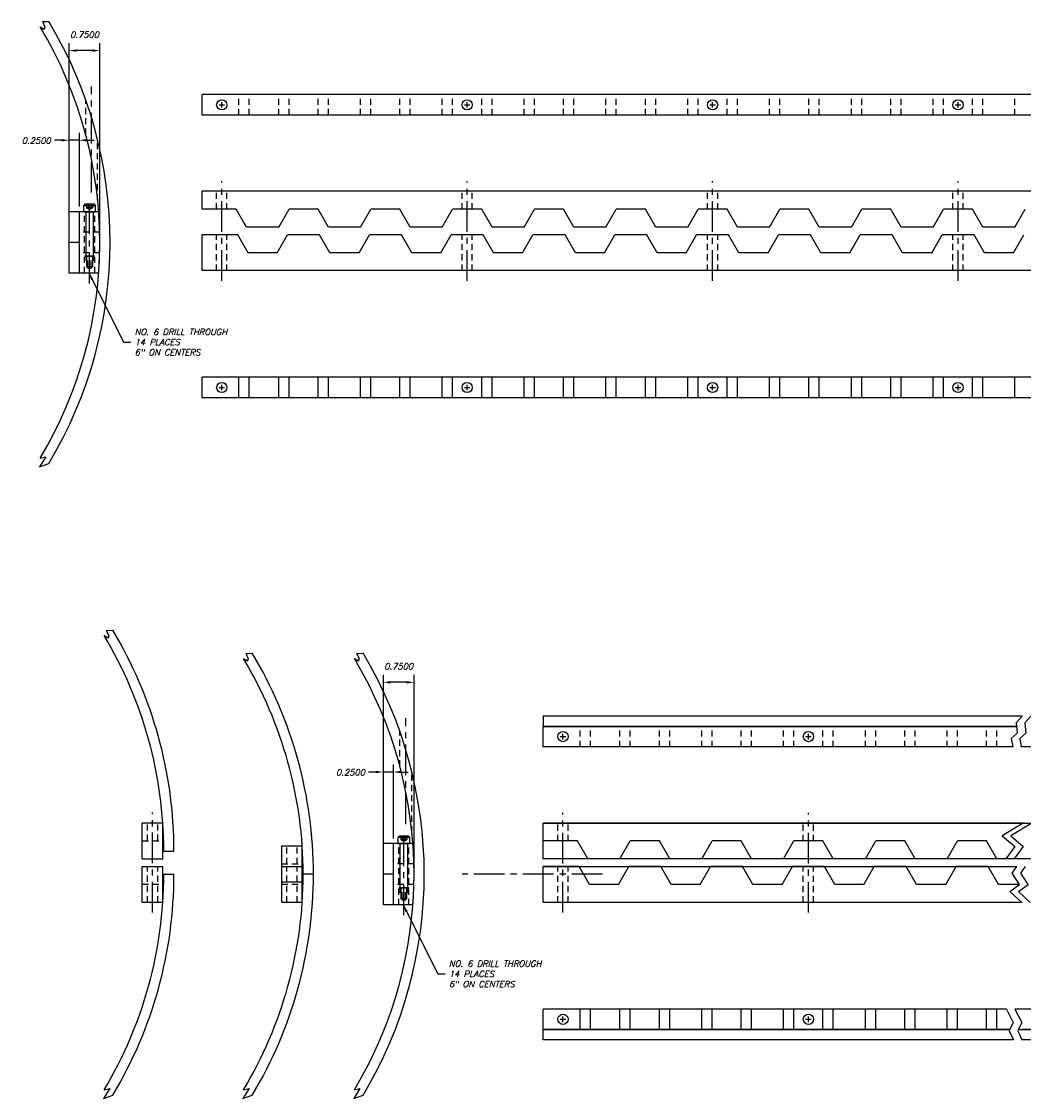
# Model space of a CAD drawing. Extents: x -131 to 163, y 4 to 88.
# Tile 4 of 6: x 75 to 99, y 14 to 41. Entities that reach past the tile are written whole.
import ezdxf

# ---------------------------------------------------------------- set-up
doc = ezdxf.new("R2010")
doc.units = 0
doc.header["$LTSCALE"] = 0.6
doc.header["$MEASUREMENT"] = 0
doc.linetypes.add('CENTER', pattern=[2, 1.25, -0.25, 0.25, -0.25])
doc.linetypes.add('HIDDEN', pattern=[0.375, 0.25, -0.125])
doc.layers.get('0').update_dxf_attribs({"linetype": 'CONTINUOUS'})
doc.layers.get('DEFPOINTS').update_dxf_attribs({"linetype": 'CONTINUOUS'})
for name, color, linetype in [('BATTERY', 7, 'CONTINUOUS'), ('DIMEN', 1, 'CONTINUOUS'), ('HARDWARE', 1, 'CONTINUOUS'), ('HULL', 7, 'CONTINUOUS'), ('HULL_RAILS_BACKING', 4, 'CONTINUOUS'), ('HULL_RAILS_BOT', 2, 'CONTINUOUS'), ('HULL_RAILS_TOP', 3, 'CONTINUOUS')]:
    doc.layers.add(name, color=color, linetype=linetype)
doc.styles.add('ENGR', font='Romans', dxfattribs={"oblique": 15})
doc.dimstyles.get("Standard").update_dxf_attribs({"dimtxt": 0.18, "dimasz": 0.18, "dimexe": 0.18, "dimexo": 0.0625, "dimgap": 0.09, "dimtad": 0, "dimtih": 1, "dimtoh": 1, "dimdec": 4, "dimzin": 0, "dimtxsty": 'STANDARD', "dimcen": 0.09, "dimazin": 3, "dimtfac": 1, "dimtdec": 4, "dimtofl": 0, "dimtmove": 0, "dimatfit": 3, "dimtolj": 1, "dimtzin": 0})

# ---------------------------------------------------------------- blocks, each defined once
blk = doc.blocks.new('*D9')
at = {"color": 0, "linetype": 'BYBLOCK'}
for p, q in [((6.959, 22.175), (6.959, 23.977)), ((7.209, 22.175), (7.209, 23.977)), ((6.779, 23.797), (6.599, 23.797)), ((7.209, 23.797), (6.959, 23.797)), ((7.389, 23.797), (7.569, 23.797))]:
    blk.add_line(p, q, dxfattribs=at)
for points in [[(6.779, 23.827), (6.779, 23.767), (6.959, 23.797)], [(7.389, 23.827), (7.389, 23.767), (7.209, 23.797)]]:
    blk.add_solid(points, dxfattribs=at)
at = {"layer": 'DEFPOINTS', "color": 0, "linetype": 'BYBLOCK'}
for p in [(6.959, 23.797), (6.959, 22.05), (7.209, 22.05)]:
    blk.add_point(p, dxfattribs=at)
at = {"color": 0, "linetype": 'BYBLOCK', "insert": (6.155, 23.789), "char_height": 0.15, "attachment_point": 5, "style": 'ENGR'}
blk.add_mtext('\\A1;0.2500', dxfattribs=at)
blk = doc.blocks.new('*D10')
at = {"color": 0, "linetype": 'BYBLOCK'}
for p, q in [((6.959, 21.425), (6.959, 26.169)), ((7.709, 21.425), (7.709, 26.169)), ((7.529, 25.989), (7.139, 25.989))]:
    blk.add_line(p, q, dxfattribs=at)
for points in [[(7.139, 26.019), (7.139, 25.959), (6.959, 25.989)], [(7.529, 26.019), (7.529, 25.959), (7.709, 25.989)]]:
    blk.add_solid(points, dxfattribs=at)
at = {"layer": 'DEFPOINTS', "color": 0, "linetype": 'BYBLOCK'}
for p in [(6.959, 25.989), (6.959, 21.3), (7.709, 21.3)]:
    blk.add_point(p, dxfattribs=at)
at = {"color": 0, "linetype": 'BYBLOCK', "insert": (7.334, 26.379), "char_height": 0.15, "attachment_point": 5, "style": 'ENGR'}
blk.add_mtext('\\A1;0.7500', dxfattribs=at)
blk = doc.blocks.new('*D13')
at = {"color": 0, "linetype": 'BYBLOCK'}
for p, q in [((-7.581, 18.964), (-7.581, 23.709)), ((-6.831, 18.964), (-6.831, 23.709)), ((-7.011, 23.529), (-7.401, 23.529))]:
    blk.add_line(p, q, dxfattribs=at)
for points in [[(-7.401, 23.559), (-7.401, 23.499), (-7.581, 23.529)], [(-7.011, 23.559), (-7.011, 23.499), (-6.831, 23.529)]]:
    blk.add_solid(points, dxfattribs=at)
at = {"layer": 'DEFPOINTS', "color": 0, "linetype": 'BYBLOCK'}
for p in [(-7.581, 23.529), (-7.581, 18.839), (-6.831, 18.839)]:
    blk.add_point(p, dxfattribs=at)
at = {"color": 0, "linetype": 'BYBLOCK', "insert": (-7.206, 23.919), "char_height": 0.15, "attachment_point": 5, "style": 'ENGR'}
blk.add_mtext('\\A1;0.7500', dxfattribs=at)
blk = doc.blocks.new('*D12')
at = {"color": 0, "linetype": 'BYBLOCK'}
for p, q in [((-7.761, 21.337), (-7.941, 21.337)), ((-7.581, 19.714), (-7.581, 21.517)), ((-7.331, 21.337), (-7.581, 21.337)), ((-7.331, 19.714), (-7.331, 21.517)), ((-7.151, 21.337), (-6.971, 21.337))]:
    blk.add_line(p, q, dxfattribs=at)
for points in [[(-7.761, 21.367), (-7.761, 21.307), (-7.581, 21.337)], [(-7.151, 21.367), (-7.151, 21.307), (-7.331, 21.337)]]:
    blk.add_solid(points, dxfattribs=at)
at = {"layer": 'DEFPOINTS', "color": 0, "linetype": 'BYBLOCK'}
for p in [(-7.581, 21.337), (-7.581, 19.589), (-7.331, 19.589)]:
    blk.add_point(p, dxfattribs=at)
at = {"color": 0, "linetype": 'BYBLOCK', "insert": (-8.385, 21.329), "char_height": 0.15, "attachment_point": 5, "style": 'ENGR'}
blk.add_mtext('\\A1;0.2500', dxfattribs=at)

msp = doc.modelspace()

# ---------------------------------------------------------------- linework, layer by layer
at = {"layer": 'BATTERY', "color": 1, "linetype": 'CENTER'}
for p, q in [((79.72756, 34.47075), (79.72756, 36.90825)), ((85.72756, 34.47075), (85.72756, 36.90825)), ((91.72756, 34.47075), (91.72756, 36.90825)), ((97.72756, 34.47075), (97.72756, 36.90825)), ((76.4957, 34.40825), (76.4957, 36.40825)), ((78.03538, 19.03493), (78.03538, 21.47243)), ((88.06952, 19.03064), (88.06952, 21.46814)), ((94.06952, 19.03064), (94.06952, 21.46814)), ((84.17769, 18.96814), (84.17769, 20.96814))]:
    msp.add_line(p, q, dxfattribs=at)
at = {"layer": 'BATTERY'}
for p, q in [((75.9957, 34.65825), (75.9957, 36.15825)), ((76.71822, 36.15825), (75.9957, 36.15825)), ((76.71822, 36.15825), (76.24569, 36.15825)), ((76.2457, 34.65825), (76.2457, 36.15825)), ((76.2457, 35.40825), (75.9957, 35.40825)), ((76.71822, 34.65825), (75.9957, 34.65825)), ((76.71822, 34.65825), (76.24569, 34.65825)), ((83.67769, 19.21814), (83.67769, 20.71814)), ((84.40021, 20.71814), (83.67769, 20.71814)), ((83.92769, 19.21814), (83.92769, 20.71814)), ((84.40021, 20.71814), (83.92769, 20.71814)), ((83.92769, 19.96814), (83.67769, 19.96814)), ((84.40021, 19.21814), (83.67769, 19.21814)), ((84.40021, 19.21814), (83.92769, 19.21814))]:
    msp.add_line(p, q, dxfattribs=at)
at = {"layer": 'BATTERY', "linetype": 'HIDDEN'}
for p, q in [((76.3707, 34.65825), (76.3707, 36.15825)), ((76.6207, 34.65825), (76.6207, 36.15825)), ((76.74265, 35.65825), (76.24569, 35.65825)), ((76.74265, 35.15825), (76.24569, 35.15825)), ((84.05269, 19.21814), (84.05269, 20.71814)), ((84.30269, 19.21814), (84.30269, 20.71814)), ((84.42464, 20.21814), (83.92769, 20.21814)), ((84.42464, 19.71814), (83.92769, 19.71814))]:
    msp.add_line(p, q, dxfattribs=at)
at = {"layer": 'BATTERY'}
for centre in [(66.4957, 35.40825), (74.17769, 19.96814)]:
    msp.add_arc(centre, 10.25, 355.803876, 4.196124, dxfattribs=at)
at = {"layer": 'DIMEN', "linetype": 'CENTER'}
msp.add_line((89.03928, 19.96814), (85.60395, 19.96814), dxfattribs=at)
at = {"layer": 'HARDWARE', "linetype": 'CENTER'}
for p, q in [((76.54584, 36.62922), (76.54584, 39.22364)), ((84.22783, 21.18911), (84.22783, 23.78352))]:
    msp.add_line(p, q, dxfattribs=at)
at = {"layer": 'HARDWARE'}
for p, q in [((76.38955, 36.3495), (76.35513, 36.31508)), ((76.38955, 36.3495), (76.60184, 36.3495)), ((76.60184, 36.3495), (76.63627, 36.31508)), ((76.35513, 36.15825), (76.35513, 36.31508)), ((76.35513, 36.31508), (76.63627, 36.31508)), ((76.35513, 36.15825), (76.63627, 36.15825)), ((76.40007, 36.15825), (76.40007, 34.95649)), ((76.59132, 34.95649), (76.59132, 36.15825)), ((76.63627, 36.31508), (76.63627, 36.15825)), ((76.38007, 35.08142), (76.38007, 35.07142)), ((76.38007, 35.08142), (76.61132, 35.08142)), ((76.38007, 35.07142), (76.61132, 35.07142)), ((76.42007, 35.07142), (76.42007, 34.81761)), ((76.57132, 34.81761), (76.57132, 35.07142)), ((76.61132, 35.08142), (76.61132, 35.07142)), ((76.42007, 34.81761), (76.57132, 34.81761)), ((76.42007, 34.81761), (76.4545, 34.78319)), ((76.4545, 34.78319), (76.5369, 34.78319)), ((76.57132, 34.81761), (76.5369, 34.78319)), ((84.07155, 20.90939), (84.03712, 20.87496)), ((84.03712, 20.87496), (84.31826, 20.87496)), ((84.03712, 20.71814), (84.03712, 20.87496)), ((84.07155, 20.90939), (84.28383, 20.90939)), ((84.28383, 20.90939), (84.31826, 20.87496)), ((84.31826, 20.87496), (84.31826, 20.71814)), ((84.03712, 20.71814), (84.31826, 20.71814)), ((84.08207, 20.71814), (84.08207, 19.51637)), ((84.27332, 19.51637), (84.27332, 20.71814)), ((84.06207, 19.6413), (84.06207, 19.6313)), ((84.06207, 19.6413), (84.29332, 19.6413)), ((84.06207, 19.6313), (84.29332, 19.6313)), ((84.10207, 19.6313), (84.10207, 19.37749)), ((84.25332, 19.37749), (84.25332, 19.6313)), ((84.29332, 19.6413), (84.29332, 19.6313)), ((84.10207, 19.37749), (84.13649, 19.34307)), ((84.10207, 19.37749), (84.25332, 19.37749)), ((84.13649, 19.34307), (84.21889, 19.34307)), ((84.25332, 19.37749), (84.21889, 19.34307))]:
    msp.add_line(p, q, dxfattribs=at)
at = {"layer": 'HARDWARE', "linetype": 'HIDDEN'}
for p, q in [((76.42398, 36.3495), (76.42398, 36.25579)), ((76.45984, 36.3495), (76.45984, 36.26871)), ((76.53156, 36.3495), (76.53156, 36.26871)), ((76.56742, 36.3495), (76.56742, 36.25579)), ((76.4545, 34.81761), (76.4545, 35.07142)), ((76.5369, 34.81761), (76.5369, 35.07142)), ((84.10597, 20.90939), (84.10597, 20.81567)), ((84.14183, 20.90939), (84.14183, 20.82859)), ((84.21355, 20.90939), (84.21355, 20.82859)), ((84.24941, 20.90939), (84.24941, 20.81567)), ((84.13649, 19.37749), (84.13649, 19.6313)), ((84.21889, 19.37749), (84.21889, 19.6313))]:
    msp.add_line(p, q, dxfattribs=at)
for centre, radius, start, end in [((76.43252, 36.2883), 0.03361, 255.268822, 324.35594), ((76.4957, 36.33962), 0.11032, 229.452, 310.548), ((76.4957, 36.30161), 0.04867, 222.537215, 317.462785), ((76.55887, 36.2883), 0.03361, 215.64406, 284.731178), ((84.11452, 20.84818), 0.03361, 255.268822, 324.35594), ((84.17769, 20.8995), 0.11032, 229.452, 310.548), ((84.17769, 20.8615), 0.04867, 222.537215, 317.462785), ((84.24086, 20.84818), 0.03361, 215.64406, 284.731178)]:
    msp.add_arc(centre, radius, start, end, dxfattribs=at)
at = {"layer": 'HULL', "linetype": 'HIDDEN'}
for p, q in [((76.40027, 38.0468), (76.40027, 38.89386)), ((76.69141, 36.44008), (76.69141, 37.91773)), ((84.08226, 22.60668), (84.08226, 23.45374)), ((84.3734, 20.99996), (84.3734, 22.47762))]:
    msp.add_line(p, q, dxfattribs=at)
at = {"layer": 'HULL'}
for p, q in [((78.30875, 20.53064), (78.55875, 20.53064)), ((78.30875, 19.96814), (78.55875, 19.96814)), ((81.96779, 19.96814), (81.71779, 19.96814))]:
    msp.add_line(p, q, dxfattribs=at)
at = {"layer": 'HULL', "flags": 128}
for points in [[(75.28689, 40.67869), (75.3869, 40.62104), (75.40958, 40.66505), (75.34954, 40.80508), (75.50131, 40.80724)], [(75.28689, 30.13782), (75.42399, 30.16706), (75.2743, 29.92764), (75.50131, 30.00927)], [(76.84994, 25.80107), (76.94995, 25.74342), (76.97263, 25.78743), (76.9126, 25.92746), (77.06436, 25.92962)], [(80.25897, 25.23857), (80.35898, 25.18092), (80.38166, 25.22493), (80.32163, 25.36496), (80.47339, 25.36712)], [(82.96888, 25.23857), (83.06889, 25.18092), (83.09157, 25.22493), (83.03154, 25.36496), (83.1833, 25.36712)], [(76.84994, 14.6977), (76.98705, 14.72694), (76.83736, 14.48752), (77.06436, 14.56915)], [(80.25897, 14.6977), (80.39608, 14.72694), (80.24639, 14.48752), (80.47339, 14.56915)], [(82.96888, 14.6977), (83.10599, 14.72694), (82.95629, 14.48752), (83.1833, 14.56915)]]:
    msp.add_lwpolyline(points, dxfattribs=at)
at = {"layer": 'HULL'}
for centre, radius, start, end in [((66.4957, 35.40825), 10.5, 329.056755, 30.943245), ((66.4957, 35.40825), 10.25, 329.056755, 30.943245), ((68.05875, 20.53064), 10.25, 0, 30.943245), ((68.05875, 20.53064), 10.5, 0, 30.943245), ((71.46779, 19.96814), 10.5, 0, 30.943245), ((74.17769, 19.96814), 10.5, 329.056755, 30.943245), ((71.46779, 19.96814), 10.25, 0, 30.943245), ((74.17769, 19.96814), 10.25, 329.056755, 30.943245), ((68.05875, 19.96814), 10.25, 329.056755, 0), ((68.05875, 19.96814), 10.5, 329.056755, 0), ((71.46779, 19.96814), 10.25, 329.056755, 0), ((71.46779, 19.96814), 10.5, 329.056755, 0)]:
    msp.add_arc(centre, radius, start, end, dxfattribs=at)
at = {"layer": 'HULL_RAILS_BACKING'}
for points in [[(99.29532, 23.83135), (87.58885, 23.83135), (87.58885, 23.58135), (99.15719, 23.58135)], [(99.28425, 19.28064), (87.58885, 19.28064), (87.58885, 20.15564), (99.16375, 20.15564)], [(99.08012, 15.92241), (87.58885, 15.92241), (87.58885, 16.17241), (98.99704, 16.17241)], [(99.20638, 16.17241), (108.82963, 16.17241), (108.82963, 15.92241), (99.28946, 15.92241)]]:
    msp.add_lwpolyline(points, dxfattribs=at)
msp.add_lwpolyline([(87.58885, 21.21814), (108.82963, 21.21814), (108.82963, 20.34314), (87.58885, 20.34314)], close=True, dxfattribs=at)
at = {"layer": 'HULL_RAILS_BACKING', "flags": 128}
for points in [[(99.28425, 19.28064), (98.99705, 19.54209), (99.23322, 19.71814), (99.05262, 19.99758), (99.16375, 20.15564)], [(99.49359, 19.28064), (99.20639, 19.54209), (99.44256, 19.71814), (99.26196, 19.99758), (99.37309, 20.15564)]]:
    msp.add_lwpolyline(points, dxfattribs=at)
at = {"layer": 'HULL_RAILS_BOT'}
for p, q in [((79.24689, 34.72075), (79.24689, 35.59575)), ((80.1193, 35.59575), (79.24689, 35.59575)), ((80.37189, 35.15825), (80.1193, 35.59575)), ((81.08322, 35.15825), (81.33581, 35.59575)), ((82.1193, 35.59575), (81.33581, 35.59575)), ((82.37189, 35.15825), (82.1193, 35.59575)), ((83.08322, 35.15825), (83.33581, 35.59575)), ((84.1193, 35.59575), (83.33581, 35.59575)), ((84.37189, 35.15825), (84.1193, 35.59575)), ((85.08322, 35.15825), (85.33581, 35.59575)), ((86.1193, 35.59575), (85.33581, 35.59575)), ((86.37189, 35.15825), (86.1193, 35.59575)), ((87.08322, 35.15825), (87.33581, 35.59575)), ((88.1193, 35.59575), (87.33581, 35.59575)), ((88.37189, 35.15825), (88.1193, 35.59575)), ((89.08322, 35.15825), (89.33581, 35.59575)), ((90.1193, 35.59575), (89.33581, 35.59575)), ((90.37189, 35.15825), (90.1193, 35.59575)), ((91.08322, 35.15825), (91.33581, 35.59575)), ((92.1193, 35.59575), (91.33581, 35.59575)), ((92.37189, 35.15825), (92.1193, 35.59575)), ((93.08322, 35.15825), (93.33581, 35.59575)), ((94.1193, 35.59575), (93.33581, 35.59575)), ((94.37189, 35.15825), (94.1193, 35.59575)), ((95.08322, 35.15825), (95.33581, 35.59575)), ((96.1193, 35.59575), (95.33581, 35.59575)), ((96.37189, 35.15825), (96.1193, 35.59575)), ((97.08322, 35.15825), (97.33581, 35.59575)), ((98.1193, 35.59575), (97.33581, 35.59575)), ((98.37189, 35.15825), (98.1193, 35.59575)), ((99.08322, 35.15825), (99.33581, 35.59575)), ((81.08322, 35.15825), (80.37189, 35.15825)), ((83.08322, 35.15825), (82.37189, 35.15825)), ((85.08322, 35.15825), (84.37189, 35.15825)), ((87.08322, 35.15825), (86.37189, 35.15825)), ((89.08322, 35.15825), (88.37189, 35.15825)), ((91.08322, 35.15825), (90.37189, 35.15825)), ((93.08322, 35.15825), (92.37189, 35.15825)), ((95.08322, 35.15825), (94.37189, 35.15825)), ((97.08322, 35.15825), (96.37189, 35.15825)), ((99.08322, 35.15825), (98.37189, 35.15825)), ((158.20822, 34.72075), (79.24689, 34.72075)), ((158.20822, 32.11253), (79.24689, 32.11253)), ((79.24689, 31.61253), (79.24689, 32.11253)), ((80.14795, 31.61253), (80.14795, 32.11253)), ((80.40054, 31.61253), (80.40054, 32.11253)), ((81.1193, 31.61253), (81.1193, 32.11253)), ((81.37189, 31.61253), (81.37189, 32.11253)), ((82.08322, 31.61253), (82.08322, 32.11253)), ((82.33581, 31.61253), (82.33581, 32.11253)), ((83.1193, 31.61253), (83.1193, 32.11253)), ((83.37189, 31.61253), (83.37189, 32.11253)), ((84.08322, 31.61253), (84.08322, 32.11253)), ((84.33581, 31.61253), (84.33581, 32.11253)), ((85.1193, 31.61253), (85.1193, 32.11253)), ((85.37189, 31.61253), (85.37189, 32.11253)), ((86.08322, 31.61253), (86.08322, 32.11253)), ((86.33581, 31.61253), (86.33581, 32.11253)), ((87.1193, 31.61253), (87.1193, 32.11253)), ((87.37189, 31.61253), (87.37189, 32.11253)), ((88.08322, 31.61253), (88.08322, 32.11253)), ((88.33581, 31.61253), (88.33581, 32.11253)), ((89.1193, 31.61253), (89.1193, 32.11253)), ((89.37189, 31.61253), (89.37189, 32.11253)), ((90.08322, 31.61253), (90.08322, 32.11253)), ((90.33581, 31.61253), (90.33581, 32.11253)), ((91.1193, 31.61253), (91.1193, 32.11253)), ((91.37189, 31.61253), (91.37189, 32.11253)), ((92.08322, 31.61253), (92.08322, 32.11253)), ((92.33581, 31.61253), (92.33581, 32.11253)), ((93.1193, 31.61253), (93.1193, 32.11253)), ((93.37189, 31.61253), (93.37189, 32.11253)), ((94.08322, 31.61253), (94.08322, 32.11253)), ((94.33581, 31.61253), (94.33581, 32.11253)), ((95.1193, 31.61253), (95.1193, 32.11253)), ((95.37189, 31.61253), (95.37189, 32.11253)), ((96.08322, 31.61253), (96.08322, 32.11253)), ((96.33581, 31.61253), (96.33581, 32.11253)), ((97.1193, 31.61253), (97.1193, 32.11253)), ((97.37189, 31.61253), (97.37189, 32.11253)), ((98.08322, 31.61253), (98.08322, 32.11253)), ((98.33581, 31.61253), (98.33581, 32.11253)), ((99.1193, 31.61253), (99.1193, 32.11253)), ((158.20822, 31.61253), (79.24689, 31.61253)), ((77.78538, 19.28493), (77.78538, 20.15993)), ((77.78538, 20.15993), (78.28538, 20.15993)), ((78.28538, 19.28493), (78.28538, 20.15993)), ((81.19441, 20.15993), (81.69441, 20.15993)), ((81.19441, 19.28493), (81.19441, 20.15993)), ((81.69441, 19.28493), (81.69441, 20.15993)), ((87.58885, 19.28064), (87.58885, 20.15564)), ((88.46126, 20.15564), (87.58885, 20.15564)), ((88.71385, 19.71814), (88.46126, 20.15564)), ((89.42518, 19.71814), (89.67777, 20.15564)), ((90.46126, 20.15564), (89.67777, 20.15564)), ((90.71385, 19.71814), (90.46126, 20.15564)), ((91.42518, 19.71814), (91.67777, 20.15564)), ((92.46126, 20.15564), (91.67777, 20.15564)), ((92.71385, 19.71814), (92.46126, 20.15564)), ((93.42518, 19.71814), (93.67777, 20.15564)), ((94.46126, 20.15564), (93.67777, 20.15564)), ((94.71385, 19.71814), (94.46126, 20.15564)), ((95.42518, 19.71814), (95.67777, 20.15564)), ((96.46126, 20.15564), (95.67777, 20.15564)), ((96.71385, 19.71814), (96.46126, 20.15564)), ((97.42518, 19.71814), (97.67777, 20.15564)), ((98.46126, 20.15564), (97.67777, 20.15564)), ((98.71385, 19.71814), (98.46126, 20.15564)), ((89.42518, 19.71814), (88.71385, 19.71814)), ((91.42518, 19.71814), (90.71385, 19.71814)), ((93.42518, 19.71814), (92.71385, 19.71814)), ((95.42518, 19.71814), (94.71385, 19.71814)), ((97.42518, 19.71814), (96.71385, 19.71814)), ((99.23322, 19.71814), (98.71385, 19.71814)), ((77.78538, 19.28493), (78.28538, 19.28493)), ((81.19441, 19.28493), (81.69441, 19.28493)), ((99.28425, 19.28064), (87.58885, 19.28064)), ((98.91, 16.67241), (87.58885, 16.67241)), ((87.58885, 16.17241), (87.58885, 16.67241)), ((88.48991, 16.17241), (88.48991, 16.67241)), ((88.74251, 16.17241), (88.74251, 16.67241)), ((89.46126, 16.17241), (89.46126, 16.67241)), ((89.71385, 16.17241), (89.71385, 16.67241)), ((90.42518, 16.17241), (90.42518, 16.67241)), ((90.67777, 16.17241), (90.67777, 16.67241)), ((91.46126, 16.17241), (91.46126, 16.67241)), ((91.71385, 16.17241), (91.71385, 16.67241)), ((92.42518, 16.17241), (92.42518, 16.67241)), ((92.67777, 16.17241), (92.67777, 16.67241)), ((93.46126, 16.17241), (93.46126, 16.67241)), ((93.71385, 16.17241), (93.71385, 16.67241)), ((94.42518, 16.17241), (94.42518, 16.67241)), ((94.67777, 16.17241), (94.67777, 16.67241)), ((95.46126, 16.17241), (95.46126, 16.67241)), ((95.71385, 16.17241), (95.71385, 16.67241)), ((96.42518, 16.17241), (96.42518, 16.67241)), ((96.67777, 16.17241), (96.67777, 16.67241)), ((97.46126, 16.17241), (97.46126, 16.67241)), ((97.71385, 16.17241), (97.71385, 16.67241)), ((98.42518, 16.17241), (98.42518, 16.67241)), ((98.67777, 16.17241), (98.67777, 16.67241)), ((108.82963, 16.67241), (99.11934, 16.67241)), ((98.99704, 16.17241), (87.58885, 16.17241)), ((108.82963, 16.17241), (99.28946, 16.17241))]:
    msp.add_line(p, q, dxfattribs=at)
at = {"layer": 'HULL_RAILS_BOT', "linetype": 'HIDDEN'}
for p, q in [((79.60256, 34.72075), (79.60256, 35.59575)), ((79.85256, 34.72075), (79.85256, 35.59575)), ((85.60256, 34.72075), (85.60256, 35.59575)), ((85.85256, 34.72075), (85.85256, 35.59575)), ((91.60256, 34.72075), (91.60256, 35.59575)), ((91.85256, 34.72075), (91.85256, 35.59575)), ((97.60256, 34.72075), (97.60256, 35.59575)), ((97.85256, 34.72075), (97.85256, 35.59575)), ((77.91038, 19.28493), (77.91038, 20.15993)), ((78.16038, 19.28493), (78.16038, 20.15993)), ((81.31941, 19.28493), (81.31941, 20.15993)), ((81.56941, 19.28493), (81.56941, 20.15993)), ((87.94452, 19.28064), (87.94452, 20.15564)), ((88.19452, 19.28064), (88.19452, 20.15564)), ((93.94452, 19.28064), (93.94452, 20.15564)), ((94.19452, 19.28064), (94.19452, 20.15564)), ((77.78538, 19.72243), (78.28538, 19.72243)), ((81.19441, 19.72243), (81.69441, 19.72243))]:
    msp.add_line(p, q, dxfattribs=at)
at = {"layer": 'HULL_RAILS_BOT', "color": 1}
for p, q in [((79.66006, 31.86253), (79.79506, 31.86253)), ((79.72756, 31.79503), (79.72756, 31.93003)), ((85.66006, 31.86253), (85.79506, 31.86253)), ((85.72756, 31.79503), (85.72756, 31.93003)), ((91.66006, 31.86253), (91.79506, 31.86253)), ((91.72756, 31.79503), (91.72756, 31.93003)), ((97.66006, 31.86253), (97.79506, 31.86253)), ((97.72756, 31.79503), (97.72756, 31.93003)), ((88.00202, 16.42241), (88.13702, 16.42241)), ((88.06952, 16.35491), (88.06952, 16.48991)), ((94.00202, 16.42241), (94.13702, 16.42241)), ((94.06952, 16.35491), (94.06952, 16.48991))]:
    msp.add_line(p, q, dxfattribs=at)
at = {"layer": 'HULL_RAILS_BOT', "flags": 128}
for points in [[(98.91, 16.67241), (99.07918, 16.34001), (98.98038, 16.13842), (99.08012, 15.92241)], [(99.11934, 16.67241), (99.28852, 16.34001), (99.18972, 16.13842), (99.28946, 15.92241)]]:
    msp.add_lwpolyline(points, dxfattribs=at)
at = {"layer": 'HULL_RAILS_BOT'}
for centre in [(79.72756, 31.86253), (85.72756, 31.86253), (91.72756, 31.86253), (97.72756, 31.86253), (88.06952, 16.42241), (94.06952, 16.42241)]:
    msp.add_circle(centre, 0.125, dxfattribs=at)
at = {"layer": 'HULL_RAILS_TOP'}
for p, q in [((158.20822, 39.02146), (79.24689, 39.02146)), ((79.24689, 38.52146), (79.24689, 39.02146)), ((158.20822, 38.52146), (79.24689, 38.52146)), ((158.20822, 36.65825), (79.24689, 36.65825)), ((79.24689, 36.22075), (79.24689, 36.65825)), ((80.08322, 36.22075), (79.24689, 36.22075)), ((80.33581, 35.78325), (80.08322, 36.22075)), ((81.1193, 35.78325), (81.37189, 36.22075)), ((82.08322, 36.22075), (81.37189, 36.22075)), ((82.33581, 35.78325), (82.08322, 36.22075)), ((83.1193, 35.78325), (83.37189, 36.22075)), ((84.08322, 36.22075), (83.37189, 36.22075)), ((84.33581, 35.78325), (84.08322, 36.22075)), ((85.1193, 35.78325), (85.37189, 36.22075)), ((86.08322, 36.22075), (85.37189, 36.22075)), ((86.33581, 35.78325), (86.08322, 36.22075)), ((87.1193, 35.78325), (87.37189, 36.22075)), ((88.08322, 36.22075), (87.37189, 36.22075)), ((88.33581, 35.78325), (88.08322, 36.22075)), ((89.1193, 35.78325), (89.37189, 36.22075)), ((90.08322, 36.22075), (89.37189, 36.22075)), ((90.33581, 35.78325), (90.08322, 36.22075)), ((91.1193, 35.78325), (91.37189, 36.22075)), ((92.08322, 36.22075), (91.37189, 36.22075)), ((92.33581, 35.78325), (92.08322, 36.22075)), ((93.1193, 35.78325), (93.37189, 36.22075)), ((94.08322, 36.22075), (93.37189, 36.22075)), ((94.33581, 35.78325), (94.08322, 36.22075)), ((95.1193, 35.78325), (95.37189, 36.22075)), ((96.08322, 36.22075), (95.37189, 36.22075)), ((96.33581, 35.78325), (96.08322, 36.22075)), ((97.1193, 35.78325), (97.37189, 36.22075)), ((98.08322, 36.22075), (97.37189, 36.22075)), ((98.33581, 35.78325), (98.08322, 36.22075)), ((99.1193, 35.78325), (99.37189, 36.22075)), ((81.1193, 35.78325), (80.33581, 35.78325)), ((83.1193, 35.78325), (82.33581, 35.78325)), ((85.1193, 35.78325), (84.33581, 35.78325)), ((87.1193, 35.78325), (86.33581, 35.78325)), ((89.1193, 35.78325), (88.33581, 35.78325)), ((91.1193, 35.78325), (90.33581, 35.78325)), ((93.1193, 35.78325), (92.33581, 35.78325)), ((95.1193, 35.78325), (94.33581, 35.78325)), ((97.1193, 35.78325), (96.33581, 35.78325)), ((99.1193, 35.78325), (98.33581, 35.78325)), ((99.15719, 23.58135), (87.58885, 23.58135)), ((87.58885, 23.08135), (87.58885, 23.58135)), ((99.06413, 23.08135), (87.58885, 23.08135)), ((108.82963, 23.08135), (99.27347, 23.08135)), ((77.78538, 20.34743), (77.78538, 21.22243)), ((77.78538, 21.22243), (78.28538, 21.22243)), ((78.28538, 20.34743), (78.28538, 21.22243)), ((99.31828, 21.21814), (87.58885, 21.21814)), ((87.58885, 20.78064), (87.58885, 21.21814)), ((81.19441, 20.65993), (81.69441, 20.65993)), ((81.19441, 19.78493), (81.19441, 20.65993)), ((81.69441, 19.78493), (81.69441, 20.65993)), ((88.42518, 20.78064), (87.58885, 20.78064)), ((88.67777, 20.34314), (88.42518, 20.78064)), ((89.46126, 20.34314), (89.71385, 20.78064)), ((90.42518, 20.78064), (89.71385, 20.78064)), ((90.67777, 20.34314), (90.42518, 20.78064)), ((91.46126, 20.34314), (91.71385, 20.78064)), ((92.42518, 20.78064), (91.71385, 20.78064)), ((92.67777, 20.34314), (92.42518, 20.78064)), ((93.46126, 20.34314), (93.71385, 20.78064)), ((94.42518, 20.78064), (93.71385, 20.78064)), ((94.67777, 20.34314), (94.42518, 20.78064)), ((95.46126, 20.34314), (95.71385, 20.78064)), ((96.42518, 20.78064), (95.71385, 20.78064)), ((96.67777, 20.34314), (96.42518, 20.78064)), ((97.46126, 20.34314), (97.71385, 20.78064)), ((98.42518, 20.78064), (97.71385, 20.78064)), ((98.67777, 20.34314), (98.42518, 20.78064)), ((77.78538, 20.34743), (78.28538, 20.34743)), ((89.46126, 20.34314), (88.67777, 20.34314)), ((91.46126, 20.34314), (90.67777, 20.34314)), ((93.46126, 20.34314), (92.67777, 20.34314)), ((95.46126, 20.34314), (94.67777, 20.34314)), ((97.46126, 20.34314), (96.67777, 20.34314)), ((98.89299, 20.34314), (98.67777, 20.34314)), ((99.74072, 20.34314), (99.10233, 20.34314)), ((81.19441, 19.78493), (81.69441, 19.78493))]:
    msp.add_line(p, q, dxfattribs=at)
at = {"layer": 'HULL_RAILS_TOP', "linetype": 'HIDDEN'}
for p, q in [((80.14795, 38.52146), (80.14795, 39.02146)), ((80.40054, 38.52146), (80.40054, 39.02146)), ((81.1193, 38.52146), (81.1193, 39.02146)), ((81.37189, 38.52146), (81.37189, 39.02146)), ((82.08322, 38.52146), (82.08322, 39.02146)), ((82.33581, 38.52146), (82.33581, 39.02146)), ((83.1193, 38.52146), (83.1193, 39.02146)), ((83.37189, 38.52146), (83.37189, 39.02146)), ((84.08322, 38.52146), (84.08322, 39.02146)), ((84.33581, 38.52146), (84.33581, 39.02146)), ((85.1193, 38.52146), (85.1193, 39.02146)), ((85.37189, 38.52146), (85.37189, 39.02146)), ((86.08322, 38.52146), (86.08322, 39.02146)), ((86.33581, 38.52146), (86.33581, 39.02146)), ((87.1193, 38.52146), (87.1193, 39.02146)), ((87.37189, 38.52146), (87.37189, 39.02146)), ((88.08322, 38.52146), (88.08322, 39.02146)), ((88.33581, 38.52146), (88.33581, 39.02146)), ((89.1193, 38.52146), (89.1193, 39.02146)), ((89.37189, 38.52146), (89.37189, 39.02146)), ((90.08322, 38.52146), (90.08322, 39.02146)), ((90.33581, 38.52146), (90.33581, 39.02146)), ((91.1193, 38.52146), (91.1193, 39.02146)), ((91.37189, 38.52146), (91.37189, 39.02146)), ((92.08322, 38.52146), (92.08322, 39.02146)), ((92.33581, 38.52146), (92.33581, 39.02146)), ((93.1193, 38.52146), (93.1193, 39.02146)), ((93.37189, 38.52146), (93.37189, 39.02146)), ((94.08322, 38.52146), (94.08322, 39.02146)), ((94.33581, 38.52146), (94.33581, 39.02146)), ((95.1193, 38.52146), (95.1193, 39.02146)), ((95.37189, 38.52146), (95.37189, 39.02146)), ((96.08322, 38.52146), (96.08322, 39.02146)), ((96.33581, 38.52146), (96.33581, 39.02146)), ((97.1193, 38.52146), (97.1193, 39.02146)), ((97.37189, 38.52146), (97.37189, 39.02146)), ((98.08322, 38.52146), (98.08322, 39.02146)), ((98.33581, 38.52146), (98.33581, 39.02146)), ((99.1193, 38.52146), (99.1193, 39.02146)), ((79.60256, 36.22075), (79.60256, 36.65825)), ((79.85256, 36.22075), (79.85256, 36.65825)), ((85.60256, 36.22075), (85.60256, 36.65825)), ((85.85256, 36.22075), (85.85256, 36.65825)), ((91.60256, 36.22075), (91.60256, 36.65825)), ((91.85256, 36.22075), (91.85256, 36.65825)), ((97.60256, 36.22075), (97.60256, 36.65825)), ((97.85256, 36.22075), (97.85256, 36.65825)), ((88.48991, 23.08135), (88.48991, 23.58135)), ((88.74251, 23.08135), (88.74251, 23.58135)), ((89.46126, 23.08135), (89.46126, 23.58135)), ((89.71385, 23.08135), (89.71385, 23.58135)), ((90.42518, 23.08135), (90.42518, 23.58135)), ((90.67777, 23.08135), (90.67777, 23.58135)), ((91.46126, 23.08135), (91.46126, 23.58135)), ((91.71385, 23.08135), (91.71385, 23.58135)), ((92.42518, 23.08135), (92.42518, 23.58135)), ((92.67777, 23.08135), (92.67777, 23.58135)), ((93.46126, 23.08135), (93.46126, 23.58135)), ((93.71385, 23.08135), (93.71385, 23.58135)), ((94.42518, 23.08135), (94.42518, 23.58135)), ((94.67777, 23.08135), (94.67777, 23.58135)), ((95.46126, 23.08135), (95.46126, 23.58135)), ((95.71385, 23.08135), (95.71385, 23.58135)), ((96.42518, 23.08135), (96.42518, 23.58135)), ((96.67777, 23.08135), (96.67777, 23.58135)), ((97.46126, 23.08135), (97.46126, 23.58135)), ((97.71385, 23.08135), (97.71385, 23.58135)), ((98.42518, 23.08135), (98.42518, 23.58135)), ((98.67777, 23.08135), (98.67777, 23.58135)), ((77.91038, 20.78493), (77.91038, 21.22243)), ((78.16038, 20.78493), (78.16038, 21.22243)), ((87.94452, 20.78064), (87.94452, 21.21814)), ((88.19452, 20.78064), (88.19452, 21.21814)), ((93.94452, 20.78064), (93.94452, 21.21814)), ((94.19452, 20.78064), (94.19452, 21.21814)), ((77.78538, 20.78493), (78.28538, 20.78493)), ((81.31941, 20.22243), (81.31941, 20.65993)), ((81.56941, 20.22243), (81.56941, 20.65993)), ((81.19441, 20.22243), (81.69441, 20.22243))]:
    msp.add_line(p, q, dxfattribs=at)
at = {"layer": 'HULL_RAILS_TOP', "color": 1}
for p, q in [((79.66006, 38.77146), (79.79506, 38.77146)), ((79.72756, 38.70396), (79.72756, 38.83896)), ((85.66006, 38.77146), (85.79506, 38.77146)), ((85.72756, 38.70396), (85.72756, 38.83896)), ((91.66006, 38.77146), (91.79506, 38.77146)), ((91.72756, 38.70396), (91.72756, 38.83896)), ((97.66006, 38.77146), (97.79506, 38.77146)), ((97.72756, 38.70396), (97.72756, 38.83896)), ((88.00202, 23.33135), (88.13702, 23.33135)), ((88.06952, 23.26385), (88.06952, 23.39885)), ((94.00202, 23.33135), (94.13702, 23.33135)), ((94.06952, 23.26385), (94.06952, 23.39885))]:
    msp.add_line(p, q, dxfattribs=at)
at = {"layer": 'HULL_RAILS_TOP', "flags": 128}
for points in [[(99.29532, 23.83135), (99.14943, 23.66634), (99.17232, 23.41558), (99.02734, 23.28588), (99.06413, 23.08135)], [(99.50466, 23.83135), (99.35877, 23.66634), (99.38166, 23.41558), (99.23668, 23.28588), (99.27347, 23.08135)], [(99.31828, 21.21814), (98.80793, 20.90209), (99.11414, 20.64701), (98.89299, 20.34314)], [(99.52762, 21.21814), (99.01727, 20.90209), (99.32348, 20.64701), (99.10233, 20.34314)]]:
    msp.add_lwpolyline(points, dxfattribs=at)
at = {"layer": 'HULL_RAILS_TOP'}
for centre in [(79.72756, 38.77146), (85.72756, 38.77146), (91.72756, 38.77146), (97.72756, 38.77146), (88.06952, 23.33135), (94.06952, 23.33135)]:
    msp.add_circle(centre, 0.125, dxfattribs=at)

# ---------------------------------------------------------------- texts
at = {"layer": 'BATTERY', "color": 1, "char_height": 0.15, "attachment_point": 4, "style": 'ENGR'}
for insert in [(77.5968, 32.97184), (85.27879, 17.53173)]:
    msp.add_mtext('NO. 6 DRILL THROUGH\\P14 PLACES\\P6" ON CENTERS', dxfattribs=dict(at, insert=insert))

# ---------------------------------------------------------------- dimensions: what is measured, and where the dimension line sits
at = {"layer": 'BATTERY', "color": 1}
for base, p1, p2, picture, middle, set_off in [((75.9957, 40.0976), (76.7457, 35.40825), (75.9957, 35.40825), '*D10', (76.3707, 40.4876), (69.03683, 14.10847)), ((83.67769, 24.65748), (84.42769, 19.96814), (83.67769, 19.96814), '*D13', (84.05269, 25.04748), (91.25885, 1.12877))]:
    dim = msp.add_linear_dim(base=base, p1=p1, p2=p2, dimstyle='STANDARD', override={"dimtxt": 0.15, "dimexo": 0.125, "dimtxsty": 'ENGR', "dimcen": 0.1}, dxfattribs=at)
    dim.commit()
    dim.dimension.update_dxf_attribs({"geometry": picture, "text_midpoint": middle, "insert": set_off})
for base, p1, p2, picture, middle, set_off in [((75.9957, 37.90543), (76.24569, 36.15825), (75.9957, 36.15825), '*D9', (75.1921, 37.89786), (69.03683, 14.10847)), ((83.67769, 22.46531), (83.92769, 20.71814), (83.67769, 20.71814), '*D12', (82.87409, 22.45774), (91.25885, 1.12877))]:
    dim = msp.add_linear_dim(base=base, p1=p1, p2=p2, dimstyle='STANDARD', override={"dimtxt": 0.15, "dimexo": 0.125, "dimtxsty": 'ENGR', "dimcen": 0.1}, dxfattribs=at)
    dim.commit()
    dim.dimension.update_dxf_attribs({"geometry": picture, "text_midpoint": middle, "dimtype": 160, "insert": set_off})

# ---------------------------------------------------------------- leaders
at = {"layer": 'BATTERY', "color": 1, "annotation_type": 0, "has_hookline": 1, "hookline_direction": 0, "text_width": 2.60448}
for points in [[(76.48196, 34.65825), (77.3268, 32.97184), (77.5068, 32.97184)], [(84.16395, 19.21814), (85.00879, 17.53173), (85.18879, 17.53173)]]:
    msp.add_leader(points, dimstyle='STANDARD', override={"dimtxt": 0.15, "dimexo": 0.125, "dimtxsty": 'ENGR', "dimcen": 0.1}, dxfattribs=at)

doc.saveas('drawing.dxf')
